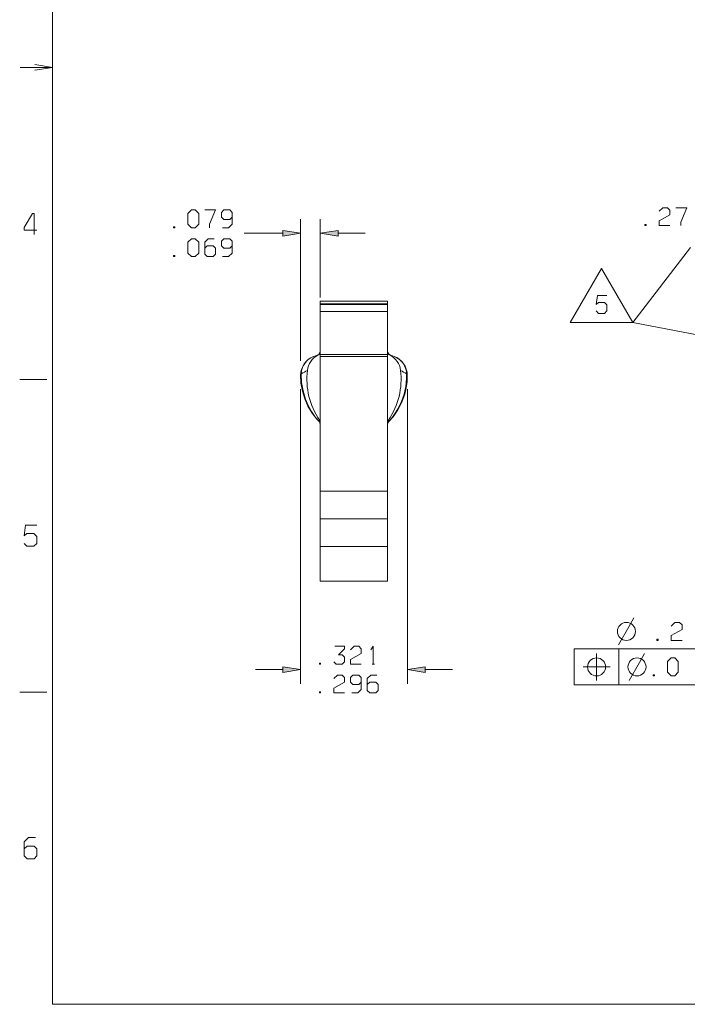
# Model space of a CAD drawing. Header units: inches. Extents: x 7.6 to 26, y -2.6 to 4.5.
# Tile 1 of 16: x 7.6 to 9.5, y -1.4 to 1.4. Entities that reach past the tile are written whole.
import ezdxf

# ---------------------------------------------------------------- set-up
doc = ezdxf.new("R2010")
doc.units = ezdxf.units.IN
doc.header["$MEASUREMENT"] = 0
doc.layers.get('0').update_dxf_attribs({"lineweight": 25})

msp = doc.modelspace()

# ---------------------------------------------------------------- hatches: boundary and pattern name
for points in [[(8.3702, 0.7592), (8.4196, 0.7671), (8.3702, 0.7749), (8.3702, 0.7592), (8.3702, 0.7592), (8.3702, 0.7592)], [(8.5243, 0.7749), (8.4749, 0.7671), (8.5243, 0.7592), (8.5243, 0.7749), (8.5243, 0.7749), (8.5243, 0.7749)], [(8.3702, -0.4568), (8.4196, -0.4489), (8.3702, -0.4411), (8.3702, -0.4568), (8.3702, -0.4568), (8.3702, -0.4568)], [(8.7671, -0.4411), (8.7177, -0.4489), (8.7671, -0.4568), (8.7671, -0.4411), (8.7671, -0.4411), (8.7671, -0.4411)]]:
    msp.add_hatch(color=7).paths.add_polyline_path(points)

# ---------------------------------------------------------------- linework, layer by layer
at = {"color": 7, "lineweight": 9}
for points in [[(15.9528, 3.8417), (7.7292, 3.8417), (7.7292, -1.3815), (15.9528, -1.3815)], [(8.1063, 0.7921), (8.1163, 0.7821), (8.1263, 0.7821), (8.1363, 0.7921), (8.1363, 0.8221), (8.1263, 0.8321), (8.1163, 0.8321), (8.1063, 0.8221)], [(8.0663, 0.7854), (8.0663, 0.7821), (8.0696, 0.7821), (8.0696, 0.7854)], [(8.3702, 0.7592), (8.4196, 0.7671), (8.3702, 0.7749)], [(8.5243, 0.7749), (8.4749, 0.7671), (8.5243, 0.7592)], [(9.3784, 0.7919), (9.3784, 0.7885), (9.3817, 0.7885), (9.3817, 0.7919)], [(8.1063, 0.7121), (8.1163, 0.7021), (8.1263, 0.7021), (8.1363, 0.7121), (8.1363, 0.7421), (8.1263, 0.7521), (8.1163, 0.7521), (8.1063, 0.7421)], [(8.0663, 0.7054), (8.0663, 0.7021), (8.0696, 0.7021), (8.0696, 0.7054)], [(9.171, 0.5188), (9.3447, 0.5188), (9.2578, 0.6692)], [(9.412, -0.364), (9.412, -0.3674), (9.4153, -0.3674), (9.4153, -0.364)], [(9.9382, -0.4912), (9.9382, -0.3912), (9.1815, -0.3912), (9.1815, -0.4912)], [(8.4724, -0.4306), (8.4724, -0.4339), (8.4758, -0.4339), (8.4758, -0.4306)], [(9.4415, -0.4562), (9.4515, -0.4662), (9.4615, -0.4662), (9.4715, -0.4562), (9.4715, -0.4262), (9.4615, -0.4162), (9.4515, -0.4162), (9.4415, -0.4262)], [(8.3702, -0.4568), (8.4196, -0.4489), (8.3702, -0.4411)], [(8.7671, -0.4411), (8.7177, -0.4489), (8.7671, -0.4568)], [(9.4015, -0.4629), (9.4015, -0.4662), (9.4049, -0.4662), (9.4049, -0.4629)], [(8.4724, -0.5106), (8.4724, -0.5139), (8.4758, -0.5139), (8.4758, -0.5106)]]:
    msp.add_lwpolyline(points, close=True, dxfattribs=at)
for points in [[(7.6797, 1.2217), (7.7291, 1.2294), (7.6797, 1.2373)], [(7.6389, 1.2294), (7.7291, 1.2294)], [(8.153, 0.8321), (8.183, 0.8321), (8.1663, 0.7921), (8.1663, 0.7821)], [(8.203, 0.7821), (8.2196, 0.7821), (8.2296, 0.7921), (8.2296, 0.8254), (8.223, 0.8321), (8.2063, 0.8321), (8.1996, 0.8254), (8.1996, 0.8121), (8.2063, 0.8054), (8.223, 0.8054), (8.2296, 0.8121)], [(9.4184, 0.8285), (9.4284, 0.8385), (9.4417, 0.8385), (9.4484, 0.8319), (9.4484, 0.8185), (9.4184, 0.8019), (9.4184, 0.7885), (9.4484, 0.7885)], [(9.4651, 0.8385), (9.4951, 0.8385), (9.4784, 0.7985), (9.4784, 0.7885)], [(7.6779, 0.7636), (7.6779, 0.8226), (7.674, 0.8226), (7.6504, 0.7833), (7.6504, 0.7754), (7.6858, 0.7754)], [(8.4196, 0.4113), (8.4196, 0.8064)], [(8.4749, 0.5883), (8.4749, 0.8064)], [(8.153, 0.7254), (8.1596, 0.7321), (8.1763, 0.7321), (8.183, 0.7254), (8.183, 0.7087), (8.1763, 0.7021), (8.1596, 0.7021), (8.153, 0.7087), (8.153, 0.7421), (8.163, 0.7521), (8.1796, 0.7521)], [(8.203, 0.7021), (8.2196, 0.7021), (8.2296, 0.7121), (8.2296, 0.7454), (8.223, 0.7521), (8.2063, 0.7521), (8.1996, 0.7454), (8.1996, 0.7321), (8.2063, 0.7254), (8.223, 0.7254), (8.2296, 0.7321)], [(8.263, 0.7671), (8.3702, 0.7671)], [(8.5243, 0.7671), (8.5999, 0.7671)], [(10.1474, 0.3642), (9.3447, 0.5188), (9.5054, 0.7277)], [(9.2428, 0.5506), (9.2495, 0.5439), (9.2662, 0.5439), (9.2728, 0.5506), (9.2728, 0.5673), (9.2662, 0.5739), (9.2495, 0.5739), (9.2428, 0.5689), (9.2462, 0.5939), (9.2728, 0.5939)], [(8.4749, 0.5702), (8.6624, 0.5702)], [(8.4683, 0.4276), (8.4665, 0.4275)], [(8.4749, 0.4289), (8.6624, 0.4289)], [(8.6708, 0.4275), (8.669, 0.4276)], [(8.4728, 0.2465), (8.4715, 0.2427), (8.4619, 0.2541), (8.4507, 0.2703), (8.4413, 0.2873), (8.4337, 0.3052), (8.4269, 0.328), (8.4229, 0.3515), (8.4219, 0.3751), (8.4221, 0.3753), (8.4263, 0.3779), (8.4305, 0.3804), (8.4348, 0.3829), (8.4391, 0.3852)], [(8.6645, 0.2465), (8.6658, 0.2427), (8.6731, 0.2512), (8.6799, 0.2601), (8.6916, 0.2788), (8.701, 0.2985), (8.708, 0.3189), (8.7128, 0.3399), (8.7151, 0.3612), (8.7153, 0.3751), (8.7112, 0.3778), (8.707, 0.3803), (8.7027, 0.3828), (8.6984, 0.3851), (8.6982, 0.3852)], [(7.638, 0.3594), (7.7135, 0.3594)], [(8.4196, 0.3326), (8.4196, -0.4883)], [(8.7177, 0.3326), (8.7177, -0.4883)], [(8.4749, 0.2344), (8.474, 0.2391), (8.4715, 0.2427), (8.4715, 0.2426), (8.4714, 0.2426)], [(8.6659, 0.2426), (8.6658, 0.2426), (8.6658, 0.2427), (8.6632, 0.2387), (8.6624, 0.2344)], [(7.6502, -0.0974), (7.658, -0.1052), (7.6778, -0.1052), (7.6856, -0.0974), (7.6856, -0.0777), (7.6778, -0.0698), (7.658, -0.0698), (7.6502, -0.0757), (7.6542, -0.0462), (7.6856, -0.0462)], [(8.4749, -0.0288), (8.6624, -0.0288)], [(8.4749, -0.1057), (8.6624, -0.1057)], [(9.3053, -0.3799), (9.3337, -0.3299), (9.3478, -0.3049)], [(9.452, -0.3274), (9.462, -0.3174), (9.4753, -0.3174), (9.482, -0.324), (9.482, -0.3374), (9.452, -0.354), (9.452, -0.3674), (9.482, -0.3674)], [(8.5124, -0.4272), (8.5191, -0.4339), (8.5358, -0.4339), (8.5424, -0.4272), (8.5424, -0.4139), (8.5358, -0.4072), (8.5258, -0.4072), (8.5424, -0.3906), (8.5424, -0.3839), (8.5158, -0.3839)], [(8.5591, -0.3939), (8.5691, -0.3839), (8.5824, -0.3839), (8.5891, -0.3906), (8.5891, -0.4039), (8.5591, -0.4206), (8.5591, -0.4339), (8.5891, -0.4339)], [(8.6158, -0.3939), (8.6224, -0.3839), (8.6224, -0.4339)], [(9.244, -0.4037), (9.244, -0.4412), (9.2815, -0.4412)], [(9.3065, -0.3912), (9.3065, -0.4912)], [(9.3349, -0.4787), (9.3632, -0.4287), (9.3774, -0.4037)], [(8.6191, -0.4339), (8.6258, -0.4339)], [(8.2946, -0.4489), (8.3702, -0.4489)], [(8.5124, -0.4739), (8.5224, -0.4639), (8.5358, -0.4639), (8.5424, -0.4706), (8.5424, -0.4839), (8.5124, -0.5006), (8.5124, -0.5139), (8.5424, -0.5139)], [(8.5624, -0.5139), (8.5791, -0.5139), (8.5891, -0.5039), (8.5891, -0.4706), (8.5824, -0.4639), (8.5658, -0.4639), (8.5591, -0.4706), (8.5591, -0.4839), (8.5658, -0.4906), (8.5824, -0.4906), (8.5891, -0.4839)], [(8.6058, -0.4906), (8.6124, -0.4839), (8.6291, -0.4839), (8.6358, -0.4906), (8.6358, -0.5072), (8.6291, -0.5139), (8.6124, -0.5139), (8.6058, -0.5072), (8.6058, -0.4739), (8.6158, -0.4639), (8.6324, -0.4639)], [(8.7671, -0.4489), (8.8427, -0.4489)], [(9.2065, -0.4412), (9.244, -0.4412), (9.244, -0.4787)], [(7.638, -0.5117), (7.7135, -0.5117)], [(7.6507, -0.9483), (7.6585, -0.9404), (7.6782, -0.9404), (7.6861, -0.9483), (7.6861, -0.968), (7.6782, -0.9758), (7.6585, -0.9758), (7.6507, -0.968), (7.6507, -0.9286), (7.6625, -0.9168), (7.6821, -0.9168)]]:
    msp.add_lwpolyline(points, dxfattribs=at)
at = {"color": 7, "lineweight": 20}
msp.add_lwpolyline([(8.6624, -0.1057), (8.6624, -0.2021), (8.4749, -0.2021), (8.4749, -0.1057), (8.4749, -0.0288), (8.4749, 0.0489), (8.4749, 0.4239), (8.4749, 0.4289), (8.4749, 0.5489), (8.4749, 0.569), (8.4749, 0.5702), (8.4749, 0.5783), (8.6624, 0.5783), (8.6624, 0.5702), (8.6624, 0.569), (8.6624, 0.5489), (8.6624, 0.4289), (8.6624, 0.4239), (8.6624, 0.0489), (8.6624, -0.0288)], close=True, dxfattribs=at)
for points in [[(8.4749, 0.569), (8.6624, 0.569)], [(8.4749, 0.5489), (8.6624, 0.5489)], [(8.4749, 0.4239), (8.6624, 0.4239)], [(8.4749, 0.3672), (8.4749, 0.3168), (8.4749, 0.2325), (8.4749, 0.1792), (8.4749, 0.1571), (8.4749, 0.1537)], [(8.4749, 0.2814), (8.4749, 0.2762), (8.4749, 0.2532), (8.4749, 0.2446), (8.4749, 0.2331)], [(8.4749, 0.0489), (8.6624, 0.0489)]]:
    msp.add_lwpolyline(points, dxfattribs=at)
for points in [[(8.4749, 0.4393), (8.4749, 0.4383), (8.4735, 0.4337), (8.4706, 0.4298), (8.4665, 0.4275), (8.4618, 0.4259), (8.4571, 0.4242), (8.4567, 0.424), (8.4562, 0.4238, 0.306709), (8.4201, 0.3719), (8.4211, 0.3495), (8.425, 0.3273), (8.4316, 0.306), (8.4406, 0.2855), (8.452, 0.2663), (8.4654, 0.249), (8.4714, 0.2426), (8.474, 0.2386), (8.4749, 0.2339)], [(8.6624, 0.2339), (8.6633, 0.2385), (8.6659, 0.2426), (8.6776, 0.2558), (8.6909, 0.2751), (8.7018, 0.2962), (8.71, 0.3187), (8.7142, 0.3362), (8.7166, 0.3539), (8.7172, 0.3719, 0.308469), (8.6806, 0.424), (8.676, 0.4257), (8.6713, 0.4273), (8.6708, 0.4275), (8.67, 0.4278), (8.666, 0.4305), (8.6633, 0.4346), (8.6624, 0.4393)], [(8.4749, 0.2396), (8.474, 0.2443), (8.4728, 0.2465, -0.182585), (8.4391, 0.3852, -0.242294), (8.4683, 0.4276), (8.472, 0.4306), (8.4743, 0.4348), (8.4749, 0.4387)], [(8.6624, 0.4387), (8.6633, 0.4339), (8.666, 0.4298), (8.669, 0.4276, -0.244813), (8.6982, 0.3852, -0.182999), (8.6645, 0.2465), (8.6626, 0.2421), (8.6624, 0.2396)]]:
    msp.add_lwpolyline(points, format="xyb", dxfattribs=at)
at = {"color": 7, "lineweight": 9}
for points in [[(8.4562, 0.4238, 0.304709), (8.4219, 0.3751), (8.4201, 0.3719)], [(8.7172, 0.3719), (8.7153, 0.3751, 0.307238), (8.6806, 0.424)]]:
    msp.add_lwpolyline(points, format="xyb", dxfattribs=at)
for centre in [(9.3271, -0.3423), (9.244, -0.4413), (9.3566, -0.4411)]:
    msp.add_circle(centre, 0.0251, dxfattribs=at)

doc.saveas('drawing.dxf')
